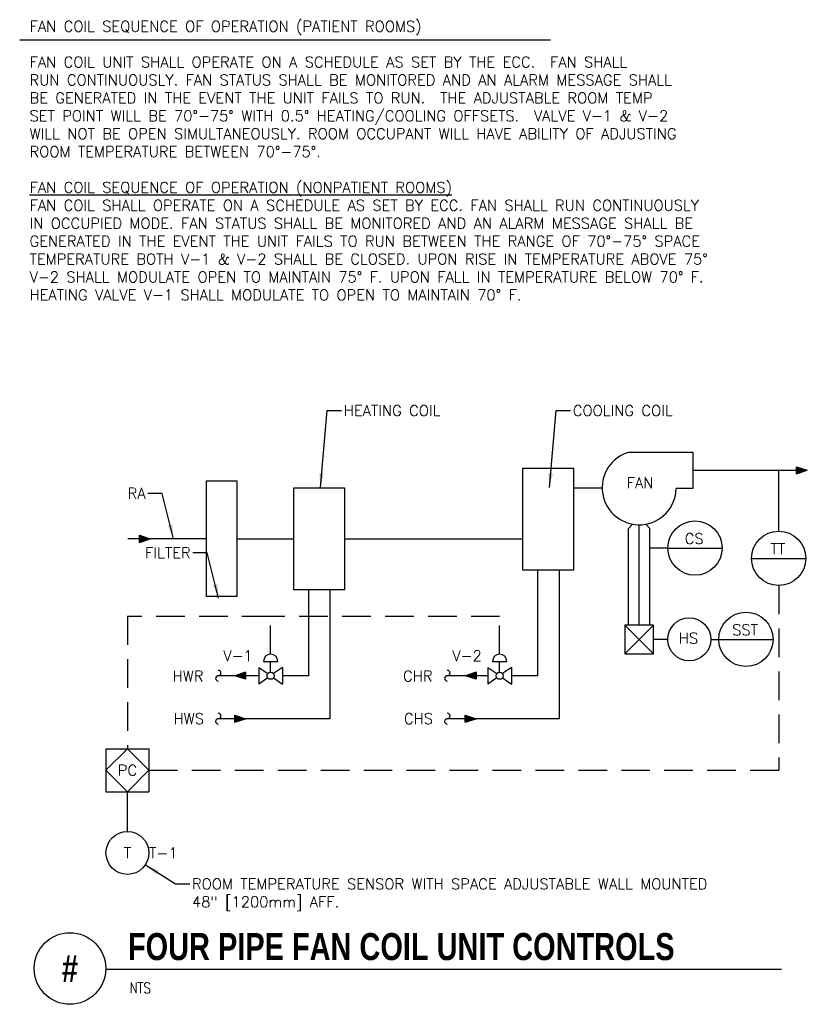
# Model space of a CAD drawing. Header units: inches. Extents: x 0.56 to 7.44, y -1.64 to 6.96.
import ezdxf
from ezdxf.enums import TextEntityAlignment as Align

# ---------------------------------------------------------------- set-up
doc = ezdxf.new("R2010")
doc.units = ezdxf.units.IN
doc.header["$MEASUREMENT"] = 0
doc.linetypes.add('HIDDEN', pattern=[0.375, 0.25, -0.125])
for name, color, linetype in [('M-DETL-HEVY', 5, 'Continuous'), ('M-DETL-MEDM', 4, 'Continuous'), ('M-DETL-TEXT', 2, 'Continuous')]:
    doc.layers.add(name, color=color, linetype=linetype)
doc.styles.add('BOLD', font='bold.shx', dxfattribs={"width": 0.9})
doc.styles.add('Romans', font='romans.shx')
doc.dimstyles.new('VA-Lead', dxfattribs={"dimtxt": 0.09375, "dimasz": 0.125, "dimexe": 0.125, "dimexo": 0.03125, "dimgap": 0.02, "dimtad": 0, "dimdec": 5, "dimzin": 0, "dimdsep": 46, "dimlunit": 4, "dimtxsty": 'Romans', "dimcen": 0.125, "dimclrd": 256, "dimclre": 256, "dimclrt": 256, "dimadec": 0, "dimazin": 0, "dimtfac": 1, "dimtdec": 5, "dimtofl": 0, "dimtmove": 0, "dimatfit": 3, "dimfxl": 1, "dimfrac": 2, "dimtolj": 1, "dimtzin": 0, "dimlwd": -1, "dimlwe": -1, "dimarcsym": 0})

# ---------------------------------------------------------------- blocks, each defined once
blk = doc.blocks.new('mbrkv')
for centre, start, end in [((0, -2.25), 90, 270), ((0, 2.25), 270, 90)]:
    blk.add_arc(centre, 2.25, start, end)

msp = doc.modelspace()

# ---------------------------------------------------------------- hatches: boundary and pattern name
at = {"layer": 'M-DETL-MEDM', "linetype": 'Continuous'}
h = msp.add_hatch(color=256, dxfattribs=at)
h.paths.add_polyline_path([(7.4385, 3.0242), (7.3448, 3.0242), (7.3448, 2.9929)])
h.paths.add_polyline_path([(7.3448, 3.0554), (7.3448, 3.0242), (7.4385, 3.0242)])
h = msp.add_hatch(color=256, dxfattribs=at)
h.paths.add_polyline_path([(1.7006, 2.4267), (1.6069, 2.4267), (1.6069, 2.3955)])
h.paths.add_polyline_path([(1.6069, 2.458), (1.6069, 2.4267), (1.7006, 2.4267)])
h = msp.add_hatch(color=256, dxfattribs=at)
h.paths.add_polyline_path([(2.4389, 1.2315), (2.5326, 1.2315), (2.5326, 1.2627)])
h.paths.add_polyline_path([(2.5326, 1.2002), (2.5326, 1.2315), (2.4389, 1.2315)])
h = msp.add_hatch(color=256, dxfattribs=at)
h.paths.add_polyline_path([(4.4524, 1.2315), (4.5462, 1.2315), (4.5462, 1.2627)])
h.paths.add_polyline_path([(4.5462, 1.2002), (4.5462, 1.2315), (4.4524, 1.2315)])
h = msp.add_hatch(color=256, dxfattribs=at)
h.paths.add_polyline_path([(2.532, 0.8565), (2.4382, 0.8565), (2.4382, 0.8252)])
h.paths.add_polyline_path([(2.4382, 0.8877), (2.4382, 0.8565), (2.532, 0.8565)])
h = msp.add_hatch(color=256, dxfattribs=at)
h.paths.add_polyline_path([(4.5455, 0.8565), (4.4518, 0.8565), (4.4518, 0.8252)])
h.paths.add_polyline_path([(4.4518, 0.8877), (4.4518, 0.8565), (4.5455, 0.8565)])

# ---------------------------------------------------------------- linework, layer by layer
at = {"layer": 'M-DETL-HEVY', "linetype": 'Continuous'}
for p, q in [((5.8852, 3.1836), (6.4385, 3.1836)), ((6.4385, 3.1836), (6.4385, 2.8647)), ((6.4385, 2.8647), (6.2935, 2.8647))]:
    msp.add_line(p, q, dxfattribs=at)
for points in [[(4.9558, 3.0428), (5.3974, 3.0428), (5.3974, 2.1523), (4.9558, 2.1523)], [(2.1909, 2.9317), (2.4558, 2.9317), (2.4558, 1.9217), (2.1909, 1.9217)], [(2.9558, 2.872), (3.3974, 2.872), (3.3974, 1.9815), (2.9558, 1.9815)]]:
    msp.add_lwpolyline(points, close=True, dxfattribs=at)
msp.add_arc((5.9705, 2.872), 0.3231, 105.29786, 358.71435, dxfattribs=at)
at = {"layer": 'M-DETL-MEDM', "linetype": 'Continuous'}
for p, q in [((6.4385, 3.0242), (7.4385, 3.0242)), ((7.3448, 2.9929), (7.3448, 3.0554)), ((7.3448, 3.0554), (7.4385, 3.0242)), ((7.3448, 2.9929), (7.4385, 3.0242)), ((5.3974, 2.872), (5.6474, 2.872)), ((2.1909, 2.4267), (1.5064, 2.4267)), ((1.6069, 2.3955), (1.6069, 2.458)), ((1.6069, 2.458), (1.7006, 2.4267)), ((1.6069, 2.3955), (1.7006, 2.4267)), ((2.4558, 2.4267), (2.9558, 2.4267)), ((3.3974, 2.4267), (4.9558, 2.4267)), ((5.0828, 2.1523), (5.0828, 1.2315)), ((5.2703, 2.1523), (5.2703, 0.8565)), ((3.0828, 1.9815), (3.0828, 1.2315)), ((3.2703, 1.9815), (3.2703, 0.8565)), ((2.6479, 1.2315), (2.2951, 1.2315)), ((2.5326, 1.2627), (2.4389, 1.2315)), ((2.5326, 1.2002), (2.4389, 1.2315)), ((2.5326, 1.2627), (2.5326, 1.2002)), ((3.0828, 1.2315), (2.8563, 1.2315)), ((4.6479, 1.2315), (4.2951, 1.2315)), ((4.5462, 1.2627), (4.4524, 1.2315)), ((4.5462, 1.2002), (4.4524, 1.2315)), ((4.5462, 1.2627), (4.5462, 1.2002)), ((5.0828, 1.2315), (4.8563, 1.2315)), ((2.4382, 0.8252), (2.4382, 0.8877)), ((2.4382, 0.8877), (2.532, 0.8565)), ((4.4518, 0.8252), (4.4518, 0.8877)), ((4.4518, 0.8877), (4.5455, 0.8565)), ((3.2703, 0.8565), (2.2951, 0.8565)), ((2.4382, 0.8252), (2.532, 0.8565)), ((5.2703, 0.8565), (4.2951, 0.8565)), ((4.4518, 0.8252), (4.5455, 0.8565)), ((1.5021, -0.1253), (1.5021, 0.2184))]:
    msp.add_line(p, q, dxfattribs=at)
at = {"layer": 'M-DETL-MEDM'}
for p, q in [((7.1885, 2.4929), (7.1885, 3.0242)), ((5.8767, 2.5176), (5.9131, 2.554)), ((5.8767, 1.6738), (5.8767, 2.5176)), ((5.9705, 1.6738), (5.9705, 2.5488)), ((6.0642, 2.5176), (6.0279, 2.554)), ((6.0642, 1.6738), (6.0642, 2.5176)), ((6.2205, 2.3457), (6.0642, 2.3457)), ((6.2205, 2.3457), (6.6948, 2.3457)), ((6.9514, 2.2557), (7.4257, 2.2557)), ((5.8455, 1.4238), (6.0955, 1.6738)), ((5.8455, 1.6738), (6.0955, 1.4238)), ((6.2205, 1.5488), (6.0955, 1.5488)), ((6.5955, 1.5488), (6.7151, 1.5488)), ((6.7151, 1.5488), (7.1397, 1.5488)), ((2.6479, 1.3044), (2.7265, 1.2494)), ((2.6479, 1.3044), (2.6479, 1.1585)), ((2.6896, 1.3565), (2.8146, 1.3565)), ((2.7521, 1.2627), (2.7521, 1.3565)), ((2.8563, 1.3044), (2.7777, 1.2494)), ((2.8563, 1.3044), (2.8563, 1.1585)), ((4.6479, 1.3044), (4.7265, 1.2494)), ((4.6479, 1.3044), (4.6479, 1.1585)), ((4.6896, 1.3565), (4.8146, 1.3565)), ((4.7521, 1.2627), (4.7521, 1.3565)), ((4.8563, 1.3044), (4.7777, 1.2494)), ((4.8563, 1.3044), (4.8563, 1.1585)), ((2.7265, 1.2135), (2.6479, 1.1585)), ((2.7777, 1.2135), (2.8563, 1.1585)), ((4.7265, 1.2135), (4.6479, 1.1585)), ((4.7777, 1.2135), (4.8563, 1.1585)), ((1.3146, 0.5934), (1.6896, 0.5934)), ((1.3146, 0.5934), (1.3146, 0.2184)), ((1.5021, 0.5934), (1.3146, 0.4059)), ((1.6896, 0.4059), (1.5021, 0.5934)), ((1.6896, 0.5934), (1.6896, 0.2184)), ((1.3146, 0.4059), (1.5021, 0.2184)), ((1.5021, 0.2184), (1.6896, 0.4059)), ((1.3146, 0.2184), (1.6896, 0.2184))]:
    msp.add_line(p, q, dxfattribs=at)
at = {"layer": 'M-DETL-MEDM', "linetype": 'HIDDEN'}
for p in [(7.1884, 2.0186), (1.6896, 0.4059)]:
    msp.add_line(p, (7.1884, 0.4059), dxfattribs=at)
for points in [[(2.7521, 1.419), (2.7521, 1.7497), (1.5021, 1.7497), (1.5021, 0.5934)], [(4.7521, 1.419), (4.7521, 1.7497), (2.7521, 1.7497)]]:
    msp.add_lwpolyline(points, dxfattribs=at)
at = {"layer": 'M-DETL-MEDM'}
msp.add_lwpolyline([(5.8455, 1.6738), (5.8455, 1.4238), (6.0955, 1.4238), (6.0955, 1.6738)], close=True, dxfattribs=at)
for centre, radius in [((6.4577, 2.3457), 0.2372), ((7.1885, 2.2557), 0.2372), ((6.408, 1.5488), 0.1875), ((6.9026, 1.5488), 0.2372), ((2.7521, 1.2315), 0.0312), ((4.7521, 1.2315), 0.0312), ((1.5021, -0.3155), 0.1875)]:
    msp.add_circle(centre, radius, dxfattribs=at)
for centre in [(2.7521, 1.3565), (4.7521, 1.3565)]:
    msp.add_arc(centre, 0.0625, 0, 180, dxfattribs=at)
at = {"layer": 'M-DETL-TEXT'}
for p, q in [((0.5609, 6.7827), (5.1962, 6.7827)), ((1.3125, -1.3291), (7.2123, -1.3291))]:
    msp.add_line(p, q, dxfattribs=at)
msp.add_circle((1, -1.3242), 0.3125, dxfattribs=at)

# ---------------------------------------------------------------- block references
at = {"layer": 'M-DETL-MEDM', "linetype": 'Continuous', "xscale": 0.01041666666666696, "yscale": 0.01041666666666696, "zscale": 0.010416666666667, "rotation": 180}
for p in [(2.2951, 1.2315), (4.2951, 1.2315), (2.2951, 0.8565), (4.2951, 0.8565)]:
    msp.add_blockref('mbrkv', p, dxfattribs=at)

# ---------------------------------------------------------------- texts
at = {"layer": 'M-DETL-TEXT', "style": 'Romans'}
msp.add_text('FAN', height=0.09375, dxfattribs=at).set_placement((5.8616, 2.8685))
for s, height, p in [('CS', 0.09375, (6.4505, 2.4286)), ('TT', 0.09375, (7.1813, 2.3386)), ('SST', 0.09375, (6.8954, 1.6317)), ('HS', 0.09375, (6.4008, 1.559)), ('PC', 0.09375, (1.5021, 0.4059)), ('T', 0.0938, (1.5021, -0.3155))]:
    msp.add_text(s, height=height, dxfattribs=at).set_placement(p, align=Align.MIDDLE_CENTER)
at = {"layer": 'M-DETL-TEXT', "width": 0.8}
for s, height, style, p in [('FOUR PIPE FAN COIL UNIT CONTROLS', 0.23622, 'BOLD', (1.5062, -1.251)), ('NTS', 0.09375, 'Romans', (1.5201, -1.5408))]:
    msp.add_text(s, height=height, dxfattribs=dict(at, style=style)).set_placement(p)
at = {"layer": 'M-DETL-TEXT', "style": 'BOLD', "width": 0.8}
msp.add_text('#', height=0.2362, dxfattribs=at).set_placement((1, -1.3242), align=Align.MIDDLE)
at = {"layer": 'M-DETL-TEXT', "char_height": 0.09375, "style": 'Romans'}
for s, insert, attachment_point in [('FAN COIL SEQUENCE OF OPERATION (PATIENT ROOMS)\\P\\PFAN COIL UNIT SHALL OPERATE ON A SCHEDULE AS SET BY THE ECC.  FAN SHALL \\PRUN CONTINUOUSLY. FAN STATUS SHALL BE MONITORED AND AN ALARM MESSAGE SHALL \\PBE GENERATED IN THE EVENT THE UNIT FAILS TO RUN.  THE ADJUSTABLE ROOM TEMP \\PSET POINT WILL BE 70%%D-75%%D WITH 0.5%%D HEATING/COOLING OFFSETS.  VALVE V-1 & V-2\\PWILL NOT BE OPEN SIMULTANEOUSLY. ROOM OCCUPANT WILL HAVE ABILITY OF ADJUSTING\\PROOM TEMPERATURE BETWEEN 70%%D-75%%D.\\P\\P{\\LFAN COIL SEQUENCE OF OPERATION (NONPATIENT ROOMS) \\P}FAN COIL SHALL OPERATE ON A SCHEDULE AS SET BY ECC. FAN SHALL RUN CONTINUOUSLY \\PIN OCCUPIED MODE. FAN STATUS SHALL BE MONITORED AND AN ALARM MESSAGE SHALL BE \\PGENERATED IN THE EVENT THE UNIT FAILS TO RUN BETWEEN THE RANGE OF 70%%D-75%%D SPACE \\PTEMPERATURE BOTH V-1 & V-2 SHALL BE CLOSED. UPON RISE IN TEMPERATURE ABOVE 75%%D \\PV-2 SHALL MODULATE OPEN TO MAINTAIN 75%%D F. UPON FALL IN TEMPERATURE BELOW 70%%D F.\\PHEATING VALVE V-1 SHALL MODULATE TO OPEN TO MAINTAIN 70%%D F.', (0.6473, 6.9467), 1), ('HEATING COIL', (3.391, 3.5928), 1), ('COOLING COIL', (5.391, 3.5928), 1), ('RA', (1.6605, 2.7762), 9), ('FILTER', (2.0537, 2.2571), 9), ('V-1', (2.5959, 1.4059), 6), ('V-2', (4.5959, 1.4059), 6), ('CHR', (4.166, 1.2285), 6), ('HWR', (2.166, 1.2285), 6), ('HWS', (2.1701, 0.8565), 6), ('CHS', (4.1701, 0.8565), 6), ('ROOM TEMPERATURE SENSOR WITH SPACE ADJUSTABLE WALL MOUNTED\\P48" [1200mm] AFF.', (2.0656, -0.539), 1)]:
    msp.add_mtext(s, dxfattribs=dict(at, insert=insert, attachment_point=attachment_point))
at = {"layer": 'M-DETL-TEXT', "insert": (1.8146, -0.3155), "char_height": 0.09375, "width": 0.232143, "attachment_point": 5, "style": 'Romans'}
msp.add_mtext('T-1', dxfattribs=at)

# ---------------------------------------------------------------- leaders
at = {"layer": 'M-DETL-TEXT', "annotation_type": 0, "has_hookline": 1}
for points, hookline_direction, text_width in [([(3.1865, 2.8731), (3.246, 3.5459), (3.371, 3.5459)], 0, 0.9732), ([(5.1865, 2.8731), (5.246, 3.5459), (5.371, 3.5459)], 0, 0.9732), ([(1.9041, 2.4267), (1.8055, 2.8231), (1.6805, 2.8231)], 1, 0.1518), ([(2.2973, 1.9077), (2.1987, 2.304), (2.0737, 2.304)], 1, 0.4107), ([(1.6588, -0.4186), (1.9206, -0.5858), (2.0456, -0.5858)], 0, 5.125)]:
    msp.add_leader(points, dimstyle='VA-Lead', dxfattribs=dict(at, hookline_direction=hookline_direction, text_width=text_width))

doc.saveas('drawing.dxf')
